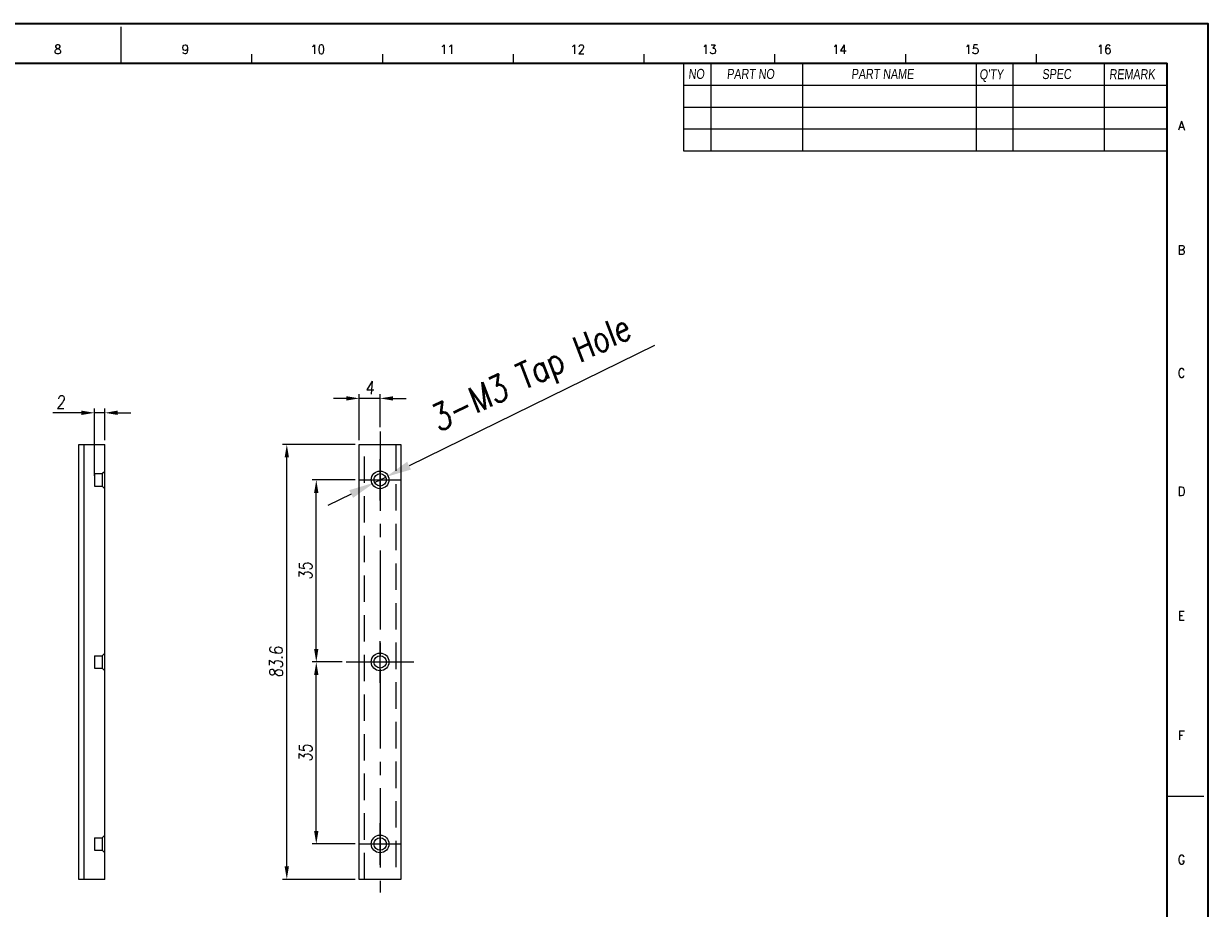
# Model space of a CAD drawing. Header units: millimetres. Extents: x 4497 to 13960, y 12291 to 16372.
# Tile 125 of 217: x 5253 to 5481, y 14694 to 14864. Entities that reach past the tile are written whole.
import ezdxf
from ezdxf.enums import TextEntityAlignment as Align

# ---------------------------------------------------------------- set-up
doc = ezdxf.new("R2010")
doc.units = ezdxf.units.MM
doc.header["$LTSCALE"] = 0.8
doc.header["$PDMODE"] = 3
doc.header["$PDSIZE"] = 0.3125
for name, pattern in [('CENTER', [50.8, 31.75, -6.35, 6.35, -6.35]), ('CENTER2', [28.575, 19.05, -3.175, 3.175, -3.175]), ('HIDDEN', [9.525, 6.35, -3.175])]:
    doc.linetypes.add(name, pattern=pattern)
doc.layers.get('0').update_dxf_attribs({"linetype": 'CONTINUOUS', "lineweight": 0})
doc.layers.get('Defpoints').update_dxf_attribs({"linetype": 'CONTINUOUS', "lineweight": 0})
for name, color, linetype, lineweight in [('1', 2, 'CENTER', 0), ('2', 3, 'CONTINUOUS', 0), ('3', 5, 'HIDDEN', 0), ('4', 1, 'CENTER2', 9)]:
    doc.layers.add(name, color=color, linetype=linetype, lineweight=lineweight)
doc.styles.get("Standard").update_dxf_attribs({"font": 'romans.shx', "width": 0.8, "oblique": 5, "bigfont": 'whgtxt.shx'})
doc.dimstyles.get("Standard").update_dxf_attribs({"dimtxt": 2.5, "dimasz": 2.5, "dimexe": 0.8, "dimexo": 0.8, "dimgap": 0.8, "dimtad": 1, "dimdsep": 46, "dimtxsty": 'Standard', "dimcen": 0, "dimclrd": 3, "dimclre": 3, "dimclrt": 3, "dimazin": 0, "dimtp": 0.001, "dimtm": 0.001, "dimtfac": 1, "dimtmove": 0, "dimatfit": 3, "dimfxl": 0, "dimtolj": 1, "dimarcsym": 0})

# ---------------------------------------------------------------- blocks, each defined once
blk = doc.blocks.new('*D1112')
at = {"layer": '2', "color": 3, "lineweight": -2}
for p, q in [((5374.17, 14802.2), (5326.98, 14779.11)), ((5320.33, 14775.86), (5322.48, 14776.92)), ((5315.84, 14773.66), (5311.35, 14771.47))]:
    blk.add_line(p, q, dxfattribs=at)
at = {"layer": '2', "color": 3}
for points in [[(5326.61, 14779.86), (5327.34, 14778.37), (5322.48, 14776.92)], [(5315.47, 14774.41), (5316.2, 14772.92), (5320.33, 14775.86)]]:
    blk.add_solid(points, dxfattribs=at)
at = {"layer": 'Defpoints', "color": 0}
for p in [(5320.33, 14775.86), (5322.48, 14776.92)]:
    blk.add_point(p, dxfattribs=at)
at = {"layer": '2', "color": 3, "insert": (5350.65, 14796.19), "char_height": 5, "attachment_point": 5, "rotation": 26.0704}
blk.add_mtext('\\A1;3-M3 Tap Hole', dxfattribs=at)
blk = doc.blocks.new('*D1088')
at = {"layer": '2', "color": 3, "lineweight": -2}
for p, q in [((5316.61, 14776.39), (5308.33, 14776.39)), ((5309.13, 14743.89), (5309.13, 14773.89)), ((5314.11, 14741.39), (5308.33, 14741.39))]:
    blk.add_line(p, q, dxfattribs=at)
at = {"layer": '2', "color": 3}
for points in [[(5308.71, 14773.89), (5309.54, 14773.89), (5309.13, 14776.39)], [(5308.71, 14743.89), (5309.54, 14743.89), (5309.13, 14741.39)]]:
    blk.add_solid(points, dxfattribs=at)
at = {"layer": 'Defpoints', "color": 0}
for p in [(5309.13, 14776.39), (5317.41, 14776.39), (5314.91, 14741.39)]:
    blk.add_point(p, dxfattribs=at)
at = {"layer": '2', "color": 3, "insert": (5307.08, 14758.89), "char_height": 2.5, "attachment_point": 5, "rotation": 90}
blk.add_mtext('\\A1;35', dxfattribs=at)
blk = doc.blocks.new('*D1089')
at = {"layer": '2', "color": 3, "lineweight": -2}
for p, q in [((5314.11, 14741.39), (5308.33, 14741.39)), ((5309.13, 14708.89), (5309.13, 14738.89)), ((5316.61, 14706.39), (5308.33, 14706.39))]:
    blk.add_line(p, q, dxfattribs=at)
at = {"layer": '2', "color": 3}
for points in [[(5308.71, 14738.89), (5309.54, 14738.89), (5309.13, 14741.39)], [(5308.71, 14708.89), (5309.54, 14708.89), (5309.13, 14706.39)]]:
    blk.add_solid(points, dxfattribs=at)
at = {"layer": 'Defpoints', "color": 0}
for p in [(5309.13, 14741.39), (5314.91, 14741.39), (5317.41, 14706.39)]:
    blk.add_point(p, dxfattribs=at)
at = {"layer": '2', "color": 3, "insert": (5307.08, 14723.89), "char_height": 2.5, "attachment_point": 5, "rotation": 90}
blk.add_mtext('\\A1;35', dxfattribs=at)
blk = doc.blocks.new('*D1090')
at = {"layer": '2', "color": 3, "lineweight": -2}
for p, q in [((5316.61, 14783.19), (5302.66, 14783.19)), ((5303.46, 14702.09), (5303.46, 14780.69)), ((5316.61, 14699.59), (5302.66, 14699.59))]:
    blk.add_line(p, q, dxfattribs=at)
at = {"layer": '2', "color": 3}
for points in [[(5303.04, 14780.69), (5303.87, 14780.69), (5303.46, 14783.19)], [(5303.04, 14702.09), (5303.87, 14702.09), (5303.46, 14699.59)]]:
    blk.add_solid(points, dxfattribs=at)
at = {"layer": 'Defpoints', "color": 0}
for p in [(5303.46, 14783.19), (5317.41, 14783.19), (5317.41, 14699.59)]:
    blk.add_point(p, dxfattribs=at)
at = {"layer": '2', "color": 3, "insert": (5301.41, 14741.39), "char_height": 2.5, "attachment_point": 5, "rotation": 90}
blk.add_mtext('\\A1;83.6', dxfattribs=at)
blk = doc.blocks.new('*D1091')
at = {"layer": '2', "color": 3, "lineweight": -2}
for p, q in [((5314.91, 14792.05), (5312.41, 14792.05)), ((5317.41, 14783.99), (5317.41, 14792.85)), ((5321.41, 14792.05), (5317.41, 14792.05)), ((5321.41, 14786.49), (5321.41, 14792.85)), ((5323.91, 14792.05), (5326.41, 14792.05))]:
    blk.add_line(p, q, dxfattribs=at)
at = {"layer": '2', "color": 3}
for points in [[(5314.91, 14792.46), (5314.91, 14791.63), (5317.41, 14792.05)], [(5323.91, 14792.46), (5323.91, 14791.63), (5321.41, 14792.05)]]:
    blk.add_solid(points, dxfattribs=at)
at = {"layer": 'Defpoints', "color": 0}
for p in [(5317.41, 14792.05), (5321.41, 14785.69), (5317.41, 14783.19)]:
    blk.add_point(p, dxfattribs=at)
at = {"layer": '2', "color": 3, "insert": (5319.41, 14794.1), "char_height": 2.5, "attachment_point": 5}
blk.add_mtext('\\A1;4', dxfattribs=at)
blk = doc.blocks.new('*D1095')
at = {"layer": '2', "color": 3, "lineweight": -2}
for p, q in [((5266.45, 14777.19), (5266.45, 14790.08)), ((5268.45, 14783.99), (5268.45, 14790.08)), ((5263.95, 14789.28), (5258.43, 14789.28)), ((5268.45, 14789.28), (5266.45, 14789.28)), ((5270.95, 14789.28), (5273.45, 14789.28))]:
    blk.add_line(p, q, dxfattribs=at)
at = {"layer": '2', "color": 3}
for points in [[(5263.95, 14789.7), (5263.95, 14788.86), (5266.45, 14789.28)], [(5270.95, 14789.7), (5270.95, 14788.86), (5268.45, 14789.28)]]:
    blk.add_solid(points, dxfattribs=at)
at = {"layer": 'Defpoints', "color": 0}
for p in [(5266.45, 14789.28), (5268.45, 14783.19), (5266.45, 14776.39)]:
    blk.add_point(p, dxfattribs=at)
at = {"layer": '2', "color": 3, "insert": (5259.94, 14791.33), "char_height": 2.5, "attachment_point": 5}
blk.add_mtext('\\A1;2', dxfattribs=at)

msp = doc.modelspace()

# ---------------------------------------------------------------- linework, layer by layer
at = {"color": 7, "linetype": 'Continuous'}
for p, q in [((5271.603, 14856.468), (5271.603, 14863.503)), ((5296.756, 14856.468), (5296.756, 14858.226)), ((5321.909, 14856.468), (5321.909, 14858.226)), ((5347.062, 14856.468), (5347.062, 14858.226)), ((5372.215, 14856.468), (5372.215, 14858.226)), ((5397.369, 14856.468), (5397.369, 14858.226)), ((5422.522, 14856.468), (5422.522, 14858.226)), ((5447.675, 14856.468), (5447.675, 14858.226)), ((5472.828, 14715.575), (5479.864, 14715.575))]:
    msp.add_line(p, q, dxfattribs=at)
at = {"color": 7, "linetype": 'Continuous', "lineweight": 35}
for p in [(5070.379, 14856.468), (5472.828, 14574.683)]:
    msp.add_line(p, (5472.828, 14856.468), dxfattribs=at)
for p, q in [((5379.779, 14856.468), (5379.779, 14839.656)), ((5385.056, 14856.468), (5385.056, 14839.656)), ((5379.779, 14839.656), (5472.828, 14839.656))]:
    msp.add_line(p, q)
at = {"color": 7}
for p, q in [((5402.645, 14856.468), (5402.645, 14839.656)), ((5436.066, 14856.468), (5436.066, 14839.656)), ((5443.101, 14856.468), (5443.101, 14839.656)), ((5460.691, 14856.468), (5460.691, 14839.656)), ((5379.779, 14852.246), (5472.828, 14852.246)), ((5379.779, 14848.025), (5472.828, 14848.025)), ((5379.779, 14843.877), (5472.828, 14843.877))]:
    msp.add_line(p, q, dxfattribs=at)
at = {"lineweight": 15}
for p, q in [((5263.448, 14699.59), (5263.448, 14783.19)), ((5263.448, 14783.19), (5268.448, 14783.19)), ((5264.448, 14699.59), (5264.448, 14783.19)), ((5268.448, 14699.59), (5268.448, 14783.19)), ((5317.406, 14699.59), (5317.406, 14783.19)), ((5317.406, 14783.19), (5325.406, 14783.19)), ((5325.406, 14783.19), (5325.406, 14699.59)), ((5268.448, 14699.59), (5263.448, 14699.59)), ((5325.406, 14699.59), (5317.406, 14699.59))]:
    msp.add_line(p, q, dxfattribs=at)
at = {"color": 7, "linetype": 'Continuous', "lineweight": 35}
msp.add_lwpolyline([(5060.724, 14864.075), (5060.724, 14567.075), (5480.724, 14567.075), (5480.724, 14864.075)], close=True, dxfattribs=at)
at = {"lineweight": 15}
for centre, radius in [((5321.406, 14776.39), 1.7), ((5321.406, 14776.39), 1.2), ((5321.406, 14741.39), 1.7), ((5321.406, 14741.39), 1.2), ((5321.406, 14706.39), 1.7), ((5321.406, 14706.39), 1.2)]:
    msp.add_circle(centre, radius, dxfattribs=at)
at = {"layer": '1'}
for p, q in [((5321.406, 14772.39), (5321.406, 14780.39)), ((5317.406, 14776.39), (5325.406, 14776.39)), ((5321.406, 14737.39), (5321.406, 14745.39)), ((5317.406, 14741.39), (5325.406, 14741.39)), ((5321.406, 14702.39), (5321.406, 14710.39)), ((5317.406, 14706.39), (5325.406, 14706.39))]:
    msp.add_line(p, q, dxfattribs=at)
at = {"layer": '3'}
for p, q in [((5318.406, 14699.59), (5318.406, 14783.19)), ((5324.406, 14783.19), (5324.406, 14699.59)), ((5267.948, 14777.59), (5268.448, 14778.09)), ((5266.448, 14777.59), (5266.448, 14775.19)), ((5266.448, 14777.59), (5267.948, 14777.59)), ((5267.948, 14777.59), (5267.948, 14775.19)), ((5266.448, 14775.19), (5267.948, 14775.19)), ((5267.948, 14775.19), (5268.448, 14774.69)), ((5266.448, 14742.59), (5266.448, 14740.19)), ((5266.448, 14742.59), (5267.948, 14742.59)), ((5267.948, 14742.59), (5268.448, 14743.09)), ((5267.948, 14742.59), (5267.948, 14740.19)), ((5266.448, 14740.19), (5267.948, 14740.19)), ((5267.948, 14740.19), (5268.448, 14739.69)), ((5266.448, 14707.59), (5267.948, 14707.59)), ((5266.448, 14707.59), (5266.448, 14705.19)), ((5267.948, 14707.59), (5268.448, 14708.09)), ((5267.948, 14707.59), (5267.948, 14705.19)), ((5266.448, 14705.19), (5267.948, 14705.19)), ((5267.948, 14705.19), (5268.448, 14704.69))]:
    msp.add_line(p, q, dxfattribs=at)
at = {"layer": '4'}
for p, q in [((5321.406, 14785.69), (5321.406, 14697.09)), ((5314.906, 14741.39), (5327.906, 14741.39))]:
    msp.add_line(p, q, dxfattribs=at)

# ---------------------------------------------------------------- texts
at = {"color": 7, "linetype": 'Continuous', "width": 0.933333}
for s, p in [('8', (5259.413, 14859.14)), ('9', (5283.962, 14859.14)), ('10', (5309.41, 14859.14)), ('11', (5334.345, 14859.14)), ('12', (5359.408, 14859.14)), ('13', (5384.728, 14859.14)), ('14', (5409.79, 14859.14)), ('15', (5435.239, 14859.14)), ('16', (5460.687, 14859.14)), ('A', (5475.556, 14844.488)), ('B', (5475.556, 14820.582)), ('C', (5475.556, 14796.933)), ('D', (5475.556, 14774.184)), ('E', (5475.556, 14750.278)), ('F', (5475.556, 14727.271)), ('G', (5475.556, 14703.365))]:
    msp.add_text(s, height=1.759, dxfattribs=at).set_placement(p, align=Align.MIDDLE_CENTER)
at = {"linetype": 'Continuous', "char_height": 1.92627, "attachment_point": 1}
for s, insert in [('{\\fㅁㅌㅈㅂ|b0|i0|c129|p50;NO}', (5380.689, 14855.393)), ('{\\fㅁㅌㅈㅂ|b0|i0|c129|p50;PART NO}', (5388.091, 14855.381)), ('{\\fㅁㅌㅈㅂ|b0|i0|c129|p50;PART NAME}', (5412.044, 14855.381)), ("{\\fㅁㅌㅈㅂ|b0|i0|c129|p50;Q'TY}", (5436.688, 14855.318)), ('{\\fㅁㅌㅈㅂ|b0|i0|c129|p50;SPEC}', (5448.736, 14855.36)), ('{\\fㅁㅌㅈㅂ|b0|i0|c129|p50;REMARK}', (5461.655, 14855.339))]:
    msp.add_mtext(s, dxfattribs=dict(at, insert=insert))

# ---------------------------------------------------------------- dimensions: what is measured, and where the dimension line sits
at = {"layer": '2'}
dim = msp.add_diameter_dim_2p(p1=(5320.329, 14775.862), p2=(5322.484, 14776.917), text='3-M3 Tap Hole', dimstyle='Standard', override={"dimscale": 2, "dimazin": 2}, dxfattribs=at)
dim.commit()
dim.dimension.update_dxf_attribs({"geometry": '*D1112', "text_midpoint": (5350.65, 14796.189)})
for base, p1, p2, picture, middle in [((5317.406, 14792.046), (5321.406, 14785.69), (5317.406, 14783.19), '*D1091', (5319.406, 14794.096)), ((5266.448, 14789.28), (5268.448, 14783.19), (5266.448, 14776.39), '*D1095', (5259.94, 14791.33))]:
    dim = msp.add_linear_dim(base=base, p1=p1, p2=p2, dimstyle='Standard', override={"dimazin": 2}, dxfattribs=at)
    dim.commit()
    dim.dimension.update_dxf_attribs({"geometry": picture, "text_midpoint": middle})
for base, p1, p2, picture, middle in [((5303.458, 14783.19), (5317.406, 14699.59), (5317.406, 14783.19), '*D1090', (5301.408, 14741.39)), ((5309.127, 14776.39), (5314.906, 14741.39), (5317.406, 14776.39), '*D1088', (5307.077, 14758.89)), ((5309.127, 14741.39), (5317.406, 14706.39), (5314.906, 14741.39), '*D1089', (5307.077, 14723.89))]:
    dim = msp.add_linear_dim(base=base, p1=p1, p2=p2, angle=90, dimstyle='Standard', override={"dimazin": 2}, dxfattribs=at)
    dim.commit()
    dim.dimension.update_dxf_attribs({"geometry": picture, "text_midpoint": middle})

doc.saveas('drawing.dxf')
